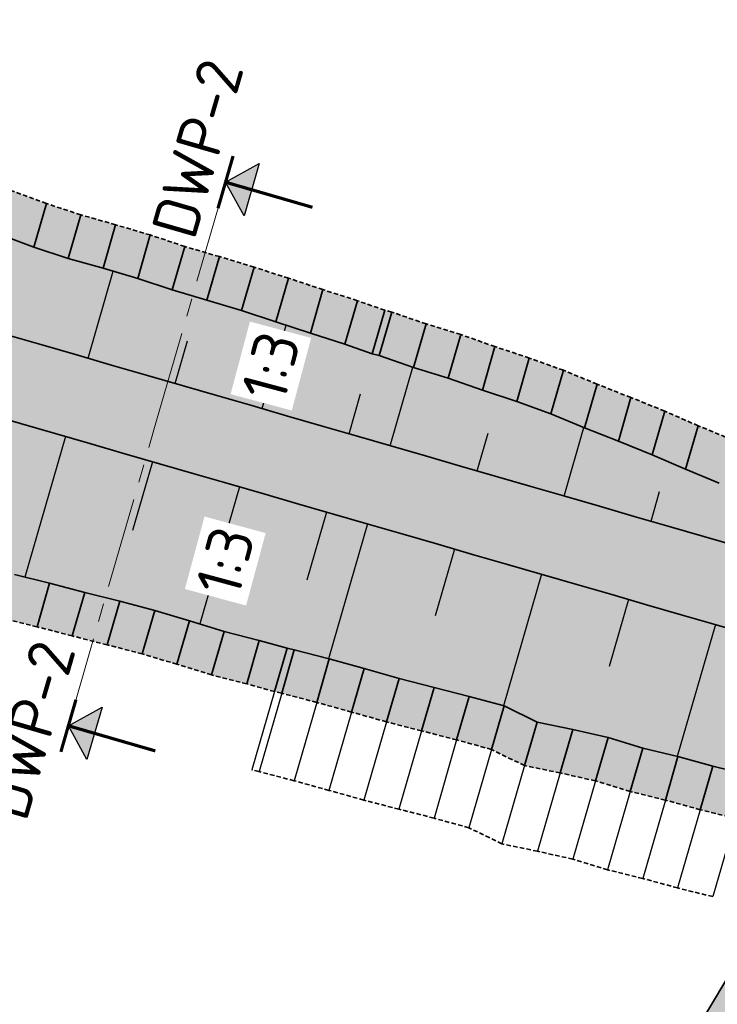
# Model space of a CAD drawing. Header units: metres. Extents: x 202053 to 211294, y 396303 to 397866.
# Tile 20 of 256: x 202466 to 202505, y 397204 to 397258. Entities that reach past the tile are written whole.
import ezdxf
from ezdxf.enums import TextEntityAlignment as Align

# ---------------------------------------------------------------- set-up
doc = ezdxf.new("R2010")
doc.units = ezdxf.units.M
doc.linetypes.add('DASHED2', pattern=[0.375, 0.25, -0.125])
doc.linetypes.add('XX-CENTER', pattern=[8, 5, -1, 1, -1])
doc.layers.get('0').update_dxf_attribs({"lineweight": 25})
doc.layers.add('C3D-CORRIDOR', color=7, linetype='Continuous')
for name, color, linetype, lineweight in [('N-WA-GR-BOS-V', 45, 'Continuous', 18), ('N-WA-GR-GRAS-V', 61, 'Continuous', 18), ('N-WA-GW-DIJK_KRUIN_BINNEN-G', 90, 'Continuous', 35), ('N-WA-GW-DIJK_KRUIN_BUITEN-G', 90, 'Continuous', 35), ('N-WA-GW-DIJK_TEEN_BINNEN-G', 90, 'Continuous', 35), ('N-WA-GW-DIJK_TEEN_BUITEN-G', 90, 'Continuous', 35), ('N-WA-KG-ONDERHOUDGRENS_WATERSCHAP-G', 170, 'DASHED2', 35), ('N-WA-VH-VERHARDING_GRASBETONSTEEN-G', 102, 'Continuous', 35), ('N-WA-VH-VERHARDING_GRASBETONSTEEN-V', 75, 'Continuous', 18), ('N-WE-AM-KILOMETRERING-T25', 7, 'Continuous', 25), ('T-WA-OG-KADASTRAAL_TIJDELIJKE_INGEBRUIKNAME-G', 7, 'Continuous', 25), ('X-XX-AL-T25', 7, 'Continuous', 25), ('X-XX-AL-VERWIJZING_DOORSNEDE-G', 7, 'XX-CENTER', 18)]:
    doc.layers.add(name, color=color, linetype=linetype, lineweight=lineweight)
doc.styles.add('NLCS-ISO', font='NLCS-ISO.ttf')
doc.styles.get("Standard").update_dxf_attribs({"font": 'NLCS-ISO.ttf'})

# ---------------------------------------------------------------- blocks, each defined once
blk = doc.blocks.new('pijldrsn')
at = {"linetype": 'Continuous'}
blk.add_hatch(color=256, dxfattribs=at).paths.add_polyline_path([(-3, -3), (0, 0), (3, -3)])
for p, q in [((-3, -3), (0, 0)), ((0, 0), (3, -3)), ((0, 0), (0, -3)), ((0, 0), (0, 0)), ((0, 0), (0, 0)), ((0, 0), (0, 0)), ((3, -3), (-3, -3))]:
    blk.add_line(p, q, dxfattribs=at)
at = {"linetype": 'Continuous', "const_width": 0.35}
for points in [[(-3, 0), (3, 0)], [(0, 0), (0, -10)]]:
    blk.add_lwpolyline(points, dxfattribs=at)
at = {"flags": 11}
for tag, p in [('TEXTAT', (0, -65)), ('TEXTHG', (0.02, -71.78))]:
    blk.add_attdef(tag, text='', height=5, dxfattribs=at).set_placement(p, align=Align.TOP_CENTER)

msp = doc.modelspace()

# ---------------------------------------------------------------- hatches: boundary and pattern name
at = {"layer": 'N-WA-GR-BOS-V'}
msp.add_hatch(color=256, dxfattribs=at).paths.add_polyline_path([(202426.5636, 396791.1606), (202387.209, 396812.618), (202361.743, 396826.503), (202335.445, 396841.022), (202328.787, 396844.994), (202323.839, 396848.149), (202322.233, 396849.32), (202320.558, 396852.135), (202319.342, 396855.177), (202319.342, 396859.771), (202320.487, 396864.292), (202324.143, 396871.159), (202348.177, 396913.937), (202361.423, 396939.02), (202367.208, 396949.496), (202374.71, 396963.72), (202377.449, 396968.913), (202377.449, 396971.87), (202375.7106, 396975.665), (202375.202, 396984.833), (202386.299, 397002.316), (202399.056, 397024.309), (202403.8, 397033.088), (202419.793, 397059.386), (202427.993, 397073.31), (202436.096, 397087.216), (202449.644, 397110.815), (202463.888, 397134.201), (202479.939, 397162.29), (202494.507, 397187.76), (202505.258, 397205.715), (202511.535, 397216.08), (202514.407, 397220.711), (202535.122, 397212.948), (202534.333, 397210.023), (202532.914, 397206.967), (202531.701, 397204.357), (202530.098, 397201.708), (202522.831, 397189.181), (202517.054, 397178.867), (202512.669, 397171.332), (202503.409, 397154.729), (202495.699, 397140.906), (202491.197, 397132.834), (202462.896, 397080.124), (202459.562, 397073.87), (202455.736, 397066.058), (202451.538, 397057.935), (202436.229, 397030.563), (202421.396, 397003.2), (202411.839, 396986.258), (202406.875, 396977.423), (202395.622, 396959.022), (202373.853, 396922.244), (202356.851, 396891.565), (202344.106, 396870.197), (202342.477, 396867.191), (202340.959, 396864.391), (202339.937, 396861.098), (202340.294, 396858.978), (202341.698, 396857.027), (202344.035, 396854.959), (202346.248, 396853.508), (202349.339, 396851.67), (202367.984, 396841.186), (202433.9168, 396804.647)])
at = {"layer": 'N-WA-GR-GRAS-V'}
for points in [[(202484.1744, 397235.444), (202482.6434, 397235.8868), (202480.7222, 397236.4425), (202478.8009, 397236.9982), (202476.8797, 397237.5539), (202474.9584, 397238.1096), (202473.0372, 397238.6653), (202471.1159, 397239.221), (202469.1947, 397239.7767), (202467.2734, 397240.3324), (202465.3522, 397240.8881), (202463.431, 397241.4438), (202461.5097, 397241.9996), (202459.5885, 397242.5553), (202457.6672, 397243.111), (202455.85, 397243.6559), (202454.1993, 397244.3094), (202452.6216, 397245.1236), (202451.1326, 397246.0905), (202449.747, 397247.2006), (202448.4785, 397248.4427), (202447.3396, 397249.8048), (202446.3417, 397251.2732), (202445.4946, 397252.8334), (202444.8066, 397254.4701), (202444.2846, 397256.1671), (202443.9338, 397257.9075), (202443.7576, 397259.6741), (202443.7577, 397261.4495), (202443.9341, 397263.2161), (202444.2852, 397264.9565), (202444.8074, 397266.6534), (202445.4994, 397268.5076), (202446.1993, 397270.3811), (202446.8993, 397272.2546), (202447.5993, 397274.1281), (202448.2993, 397276.0016), (202448.9993, 397277.8751), (202449.6992, 397279.7486), (202450.3992, 397281.6221), (202451.0992, 397283.4956), (202451.7992, 397285.3692), (202452.4992, 397287.2427), (202453.1991, 397289.1162), (202453.8991, 397290.9897), (202454.5991, 397292.8632), (202455.2991, 397294.7367), (202456.0006, 397296.7583), (202456.5485, 397298.8779), (202456.9158, 397301.0362), (202457.0998, 397303.2178), (202457.0992, 397305.4071), (202456.9139, 397307.5885), (202456.5454, 397309.7466), (202455.9962, 397311.8659), (202455.2702, 397313.9313), (202454.3727, 397315.9282), (202453.31, 397317.8423), (202452.0897, 397319.6599), (202450.7204, 397321.3682), (202449.212, 397322.9549), (202447.5751, 397324.4088), (202445.8215, 397325.7195), (202443.9636, 397326.8776), (202442.0147, 397327.875), (202439.9886, 397328.7044), (202437.8998, 397329.3601), (202435.7631, 397329.8373), (202434.9881, 397329.9643), (202435.7503, 397335.0498), (202436.6744, 397334.917), (202439.2352, 397334.3413), (202441.7106, 397333.4758), (202444.0735, 397332.3549), (202446.3291, 397331.0554), (202448.4905, 397329.6238), (202450.5379, 397328.0424), (202452.424, 397326.2775), (202454.1169, 397324.3345), (202455.6438, 397322.2702), (202457.5903, 397320.4609), (202459.4015, 397318.4487), (202461.1529, 397316.2823), (202462.1766, 397313.7491), (202462.757, 397311.0793), (202463.0789, 397308.3753), (202463.1334, 397305.6637), (202462.9507, 397302.9723), (202462.5881, 397300.3157), (202461.9792, 397297.7161), (202461.2674, 397295.1568), (202460.682, 397292.7255), (202459.9784, 397290.8534), (202459.3944, 397288.9365), (202458.5445, 397287.119), (202458.0187, 397285.1805), (202457.345, 397283.2971), (202456.3908, 397281.5186), (202455.6982, 397279.6423), (202455.0337, 397277.7556), (202454.3261, 397275.8849), (202453.8092, 397273.943), (202453.0854, 397272.0784), (202452.3099, 397270.2331), (202451.5085, 397268.3975), (202450.7484, 397266.5464), (202450.1111, 397264.7276), (202449.7416, 397263.5702), (202449.2744, 397262.4128), (202448.8788, 397261.1942), (202448.7754, 397259.9236), (202448.8398, 397258.6448), (202449.0749, 397257.3835), (202449.3408, 397256.1158), (202449.8366, 397254.9184), (202450.572, 397253.8502), (202451.4222, 397252.8868), (202452.2491, 397251.9283), (202453.1891, 397251.0845), (202454.1789, 397250.3068), (202455.2516, 397249.6519), (202456.4082, 397249.1683), (202457.5796, 397248.7521), (202459.1538, 397248.2506), (202461.0549, 397247.6252), (202462.9465, 397246.967), (202464.8797, 397246.4525), (202466.7599, 397245.755), (202468.6609, 397245.1291), (202470.5851, 397244.5836), (202472.5037, 397244.0189), (202474.402, 397243.3838), (202476.3213, 397242.8213), (202478.2352, 397242.2405), (202480.1407, 397241.6302), (202482.0403, 397240.9998), (202483.9459, 397240.3897), (202485.4526, 397239.8631), (202484.1744, 397235.444)], [(202483.5492, 397233.2826), (202482.0183, 397233.7254), (202480.097, 397234.2811), (202478.1758, 397234.8368), (202476.2545, 397235.3925), (202474.3333, 397235.9482), (202472.412, 397236.5039), (202470.4908, 397237.0596), (202468.5695, 397237.6153), (202466.6483, 397238.171), (202464.727, 397238.7267), (202462.8058, 397239.2824), (202460.8845, 397239.8381), (202458.9633, 397240.3939), (202457.042, 397240.9496), (202455.1269, 397241.5253), (202453.2681, 397242.2611), (202451.4916, 397243.178), (202449.8149, 397244.2667), (202448.2546, 397245.5167), (202446.8262, 397246.9154), (202445.5439, 397248.4491), (202444.4202, 397250.1026), (202443.4663, 397251.8595), (202442.6916, 397253.7025), (202442.1038, 397255.6133), (202441.7088, 397257.5731), (202441.5103, 397259.5624), (202441.5105, 397261.5615), (202441.7092, 397263.5508), (202442.1045, 397265.5105), (202442.6925, 397267.4213), (202443.3917, 397269.2951), (202444.0916, 397271.1686), (202444.7916, 397273.0421), (202445.4916, 397274.9156), (202446.1916, 397276.7891), (202446.8916, 397278.6626), (202447.5915, 397280.5361), (202448.2915, 397282.4096), (202448.9915, 397284.2831), (202449.6915, 397286.1566), (202450.3915, 397288.0301), (202451.0915, 397289.9036), (202451.7914, 397291.7771), (202452.4914, 397293.6507), (202453.1914, 397295.5242), (202453.8479, 397297.4129), (202454.3483, 397299.3487), (202454.6837, 397301.3197), (202454.8518, 397303.3121), (202454.8512, 397305.3115), (202454.682, 397307.3037), (202454.3454, 397309.2746), (202453.8439, 397311.2101), (202453.1809, 397313.0963), (202452.3612, 397314.92), (202451.3907, 397316.6681), (202450.2762, 397318.328), (202449.0257, 397319.8881), (202447.6481, 397321.3372), (202446.1533, 397322.665), (202444.5518, 397323.862), (202442.855, 397324.9197), (202441.0751, 397325.8305), (202439.2248, 397326.588), (202437.3171, 397327.1868), (202435.3658, 397327.6226), (202434.6546, 397327.7391), (202434.9881, 397329.9643), (202435.7631, 397329.8373), (202437.8998, 397329.3601), (202439.9886, 397328.7044), (202442.0147, 397327.875), (202443.9636, 397326.8776), (202445.8215, 397325.7195), (202447.5751, 397324.4088), (202449.212, 397322.9549), (202450.7204, 397321.3682), (202452.0897, 397319.6599), (202453.31, 397317.8423), (202454.3727, 397315.9282), (202455.2702, 397313.9313), (202455.9962, 397311.8659), (202456.5454, 397309.7466), (202456.9139, 397307.5885), (202457.0992, 397305.4071), (202457.0998, 397303.2178), (202456.9158, 397301.0362), (202456.5485, 397298.8779), (202456.0006, 397296.7583), (202455.2991, 397294.7367), (202454.5991, 397292.8632), (202453.8991, 397290.9897), (202453.1991, 397289.1162), (202452.4992, 397287.2427), (202451.7992, 397285.3692), (202451.0992, 397283.4956), (202450.3992, 397281.6221), (202449.6992, 397279.7486), (202448.9993, 397277.8751), (202448.2993, 397276.0016), (202447.5993, 397274.1281), (202446.8993, 397272.2546), (202446.1993, 397270.3811), (202445.4994, 397268.5076), (202444.8074, 397266.6534), (202444.2852, 397264.9565), (202443.9341, 397263.2161), (202443.7577, 397261.4495), (202443.7576, 397259.6741), (202443.9338, 397257.9075), (202444.2846, 397256.1671), (202444.8066, 397254.4701), (202445.4946, 397252.8334), (202446.3417, 397251.2732), (202447.3396, 397249.8048), (202448.4785, 397248.4427), (202449.747, 397247.2006), (202451.1326, 397246.0905), (202452.6216, 397245.1236), (202454.1993, 397244.3094), (202455.85, 397243.6559), (202457.6672, 397243.111), (202459.5885, 397242.5553), (202461.5097, 397241.9996), (202463.431, 397241.4438), (202465.3522, 397240.8881), (202467.2734, 397240.3324), (202469.1947, 397239.7767), (202471.1159, 397239.221), (202473.0372, 397238.6653), (202474.9584, 397238.1096), (202476.8797, 397237.5539), (202478.8009, 397236.9982), (202480.7222, 397236.4425), (202482.6434, 397235.8868), (202484.1744, 397235.444), (202483.5492, 397233.2826)], [(202482.9241, 397231.1212), (202481.3931, 397231.564), (202479.4718, 397232.1197), (202477.5506, 397232.6754), (202475.6293, 397233.2311), (202473.7081, 397233.7868), (202471.7869, 397234.3425), (202469.8656, 397234.8982), (202467.9444, 397235.4539), (202466.0231, 397236.0096), (202464.1019, 397236.5653), (202462.1806, 397237.121), (202460.2594, 397237.6767), (202458.3381, 397238.2324), (202456.4169, 397238.7882), (202454.4038, 397239.3946), (202452.3369, 397240.2129), (202450.3615, 397241.2323), (202448.4972, 397242.443), (202446.7623, 397243.8328), (202445.174, 397245.3881), (202443.7481, 397247.0935), (202442.4987, 397248.932), (202441.438, 397250.8856), (202440.5766, 397252.9349), (202439.9231, 397255.0596), (202439.4838, 397257.2387), (202439.2631, 397259.4506), (202439.2632, 397261.6736), (202439.4842, 397263.8855), (202439.9238, 397266.0646), (202440.5776, 397268.1892), (202441.284, 397270.0825), (202441.9839, 397271.9561), (202442.6839, 397273.8296), (202443.3839, 397275.7031), (202444.0839, 397277.5766), (202444.7839, 397279.4501), (202445.4839, 397281.3236), (202446.1838, 397283.1971), (202446.8838, 397285.0706), (202447.5838, 397286.9441), (202448.2838, 397288.8176), (202448.9838, 397290.6911), (202449.6837, 397292.5646), (202450.3837, 397294.4381), (202451.0837, 397296.3116), (202451.6952, 397298.0675), (202452.1481, 397299.8194), (202452.4517, 397301.6032), (202452.6037, 397303.4064), (202452.6032, 397305.2159), (202452.4501, 397307.0189), (202452.1455, 397308.8026), (202451.6916, 397310.5542), (202451.0916, 397312.2614), (202450.3497, 397313.9118), (202449.4714, 397315.4938), (202448.4628, 397316.9962), (202447.331, 397318.4081), (202446.0843, 397319.7196), (202444.7314, 397320.9212), (202443.282, 397322.0045), (202441.7464, 397322.9618), (202440.1356, 397323.7861), (202438.461, 397324.4717), (202436.7345, 397325.0136), (202434.9685, 397325.408), (202434.3211, 397325.514), (202434.6546, 397327.7391), (202435.3658, 397327.6226), (202437.3171, 397327.1868), (202439.2248, 397326.588), (202441.0751, 397325.8305), (202442.855, 397324.9197), (202444.5518, 397323.862), (202446.1533, 397322.665), (202447.6481, 397321.3372), (202449.0257, 397319.8881), (202450.2762, 397318.328), (202451.3907, 397316.6681), (202452.3612, 397314.92), (202453.1809, 397313.0963), (202453.8439, 397311.2101), (202454.3454, 397309.2746), (202454.682, 397307.3037), (202454.8512, 397305.3115), (202454.8518, 397303.3121), (202454.6837, 397301.3197), (202454.3483, 397299.3487), (202453.8479, 397297.4129), (202453.1914, 397295.5242), (202452.4914, 397293.6507), (202451.7914, 397291.7771), (202451.0915, 397289.9036), (202450.3915, 397288.0301), (202449.6915, 397286.1566), (202448.9915, 397284.2831), (202448.2915, 397282.4096), (202447.5915, 397280.5361), (202446.8916, 397278.6626), (202446.1916, 397276.7891), (202445.4916, 397274.9156), (202444.7916, 397273.0421), (202444.0916, 397271.1686), (202443.3917, 397269.2951), (202442.6925, 397267.4213), (202442.1045, 397265.5105), (202441.7092, 397263.5508), (202441.5105, 397261.5615), (202441.5103, 397259.5624), (202441.7088, 397257.5731), (202442.1038, 397255.6133), (202442.6916, 397253.7025), (202443.4663, 397251.8595), (202444.4202, 397250.1026), (202445.5439, 397248.4491), (202446.8262, 397246.9154), (202448.2546, 397245.5167), (202449.8149, 397244.2667), (202451.4916, 397243.178), (202453.2681, 397242.2611), (202455.1269, 397241.5253), (202457.042, 397240.9496), (202458.9633, 397240.3939), (202460.8845, 397239.8381), (202462.8058, 397239.2824), (202464.727, 397238.7267), (202466.6483, 397238.171), (202468.5695, 397237.6153), (202470.4908, 397237.0596), (202472.412, 397236.5039), (202474.3333, 397235.9482), (202476.2545, 397235.3925), (202478.1758, 397234.8368), (202480.097, 397234.2811), (202482.0183, 397233.7254), (202483.5492, 397233.2826), (202482.9241, 397231.1212)], [(202480.751, 397223.6081), (202479.2167, 397224.0395), (202477.2758, 397224.5273), (202475.365, 397225.119), (202473.4492, 397225.6935), (202471.5121, 397226.1944), (202469.5726, 397226.6873), (202467.6359, 397227.1893), (202465.693, 397227.6702), (202463.779, 397228.2512), (202461.8387, 397228.7407), (202459.8891, 397229.1987), (202457.9748, 397229.7783), (202456.0328, 397230.2621), (202454.1103, 397230.8136), (202451.7059, 397231.4455), (202448.8416, 397232.5244), (202446.0952, 397233.8867), (202443.495, 397235.5196), (202441.0442, 397237.3808), (202438.8046, 397239.5001), (202436.8388, 397241.8775), (202435.0839, 397244.415), (202433.5622, 397247.1039), (202432.2735, 397249.9213), (202431.2745, 397252.8635), (202430.399, 397255.8733), (202429.9913, 397258.9896), (202429.8007, 397262.1453), (202429.909, 397265.3258), (202430.4184, 397268.4795), (202431.4138, 397271.5165), (202432.124, 397273.5049), (202432.7225, 397275.4163), (202433.3577, 397277.314), (202434.053, 397279.1893), (202434.7769, 397281.0539), (202435.5229, 397282.9102), (202436.2246, 397284.783), (202436.9793, 397286.6361), (202437.7196, 397288.4945), (202438.3323, 397290.4006), (202439.0425, 397292.2704), (202439.6939, 397294.162), (202440.3292, 397296.0597), (202441.1558, 397297.8859), (202441.8458, 397299.7631), (202442.2663, 397300.9346), (202442.5639, 397301.8699), (202442.7963, 397302.8297), (202442.9449, 397303.8115), (202442.9183, 397304.804), (202442.8199, 397305.79), (202442.6459, 397306.7644), (202442.4295, 397307.732), (202442.0963, 397308.6665), (202441.7026, 397309.5777), (202441.1899, 397310.4273), (202440.6945, 397311.2908), (202440.0782, 397312.0738), (202439.4679, 397312.8755), (202438.7143, 397313.5419), (202437.9119, 397314.1489), (202437.0784, 397314.7175), (202436.2005, 397315.2237), (202435.2514, 397315.5786), (202434.2988, 397315.9283), (202433.3008, 397316.112), (202432.9178, 397316.1502), (202434.3211, 397325.514), (202434.9685, 397325.408), (202436.7345, 397325.0136), (202438.461, 397324.4717), (202440.1356, 397323.7861), (202441.7464, 397322.9618), (202443.282, 397322.0045), (202444.7314, 397320.9212), (202446.0843, 397319.7196), (202447.331, 397318.4081), (202448.4628, 397316.9962), (202449.4714, 397315.4938), (202450.3497, 397313.9118), (202451.0916, 397312.2614), (202451.6916, 397310.5542), (202452.1455, 397308.8026), (202452.4501, 397307.0189), (202452.6032, 397305.2159), (202452.6037, 397303.4064), (202452.4517, 397301.6032), (202452.1481, 397299.8194), (202451.6952, 397298.0675), (202451.0837, 397296.3116), (202450.3837, 397294.4381), (202449.6837, 397292.5646), (202448.9838, 397290.6911), (202448.2838, 397288.8176), (202447.5838, 397286.9441), (202446.8838, 397285.0706), (202446.1838, 397283.1971), (202445.4839, 397281.3236), (202444.7839, 397279.4501), (202444.0839, 397277.5766), (202443.3839, 397275.7031), (202442.6839, 397273.8296), (202441.9839, 397271.9561), (202441.284, 397270.0825), (202440.5776, 397268.1892), (202439.9238, 397266.0646), (202439.4842, 397263.8855), (202439.2632, 397261.6736), (202439.2631, 397259.4506), (202439.4838, 397257.2387), (202439.9231, 397255.0596), (202440.5766, 397252.9349), (202441.438, 397250.8856), (202442.4987, 397248.932), (202443.7481, 397247.0935), (202445.174, 397245.3881), (202446.7623, 397243.8328), (202448.4972, 397242.443), (202450.3615, 397241.2323), (202452.3369, 397240.2129), (202454.4038, 397239.3946), (202456.4169, 397238.7882), (202458.3381, 397238.2324), (202460.2594, 397237.6767), (202462.1806, 397237.121), (202464.1019, 397236.5653), (202466.0231, 397236.0096), (202467.9444, 397235.4539), (202469.8656, 397234.8982), (202471.7869, 397234.3425), (202473.7081, 397233.7868), (202475.6293, 397233.2311), (202477.5506, 397232.6754), (202479.4718, 397232.1197), (202481.3931, 397231.564), (202482.9241, 397231.1212), (202480.751, 397223.6081)], [(202510.4638, 397227.84), (202509.5409, 397228.1069), (202507.6196, 397228.6626), (202505.6984, 397229.2183), (202503.7772, 397229.774), (202501.8559, 397230.3297), (202499.9347, 397230.8855), (202498.0134, 397231.4412), (202496.0922, 397231.9969), (202494.1709, 397232.5526), (202492.2497, 397233.1083), (202490.3284, 397233.664), (202488.4072, 397234.2197), (202486.4859, 397234.7754), (202484.5647, 397235.3311), (202484.1744, 397235.444), (202485.4526, 397239.8631), (202485.8457, 397239.7598), (202487.7381, 397239.1045), (202489.6514, 397238.5213), (202491.5405, 397237.8546), (202493.4399, 397237.2232), (202495.3259, 397236.5457), (202497.1853, 397235.7763), (202499.0552, 397235.0429), (202500.9194, 397234.2901), (202502.7681, 397233.4836), (202504.6291, 397232.7195), (202506.5412, 397232.1322), (202508.5591, 397231.9106), (202510.577, 397231.6891), (202511.5464, 397231.5827), (202510.4638, 397227.84)], [(202509.8386, 397225.6786), (202508.9157, 397225.9455), (202506.9945, 397226.5012), (202505.0732, 397227.0569), (202503.152, 397227.6126), (202501.2307, 397228.1683), (202499.3095, 397228.724), (202497.3882, 397229.2798), (202495.467, 397229.8355), (202493.5457, 397230.3912), (202491.6245, 397230.9469), (202489.7033, 397231.5026), (202487.782, 397232.0583), (202485.8608, 397232.614), (202483.9395, 397233.1697), (202483.5492, 397233.2826), (202484.1744, 397235.444), (202484.5647, 397235.3311), (202486.4859, 397234.7754), (202488.4072, 397234.2197), (202490.3284, 397233.664), (202492.2497, 397233.1083), (202494.1709, 397232.5526), (202496.0922, 397231.9969), (202498.0134, 397231.4412), (202499.9347, 397230.8855), (202501.8559, 397230.3297), (202503.7772, 397229.774), (202505.6984, 397229.2183), (202507.6196, 397228.6626), (202509.5409, 397228.1069), (202510.4638, 397227.84), (202509.8386, 397225.6786)], [(202509.2135, 397223.5172), (202508.2906, 397223.7841), (202506.3693, 397224.3398), (202504.4481, 397224.8955), (202502.5268, 397225.4512), (202500.6056, 397226.0069), (202498.6843, 397226.5626), (202496.7631, 397227.1183), (202494.8418, 397227.6741), (202492.9206, 397228.2298), (202490.9993, 397228.7855), (202489.0781, 397229.3412), (202487.1568, 397229.8969), (202485.2356, 397230.4526), (202483.3143, 397231.0083), (202482.9241, 397231.1212), (202483.5492, 397233.2826), (202483.9395, 397233.1697), (202485.8608, 397232.614), (202487.782, 397232.0583), (202489.7033, 397231.5026), (202491.6245, 397230.9469), (202493.5457, 397230.3912), (202495.467, 397229.8355), (202497.3882, 397229.2798), (202499.3095, 397228.724), (202501.2307, 397228.1683), (202503.152, 397227.6126), (202505.0732, 397227.0569), (202506.9945, 397226.5012), (202508.9157, 397225.9455), (202509.8386, 397225.6786), (202509.2135, 397223.5172)], [(202507.1402, 397216.3491), (202506.2164, 397216.613), (202504.273, 397217.0921), (202502.3436, 397217.6198), (202500.399, 397218.0948), (202498.4875, 397218.6841), (202496.5311, 397219.1182), (202494.5661, 397219.5226), (202492.7423, 397220.4154), (202490.8141, 397220.9472), (202488.8759, 397221.4441), (202486.9372, 397221.9395), (202485.0119, 397222.4811), (202483.0838, 397223.013), (202481.1484, 397223.5201), (202480.751, 397223.6081), (202482.9241, 397231.1212), (202483.3143, 397231.0083), (202485.2356, 397230.4526), (202487.1568, 397229.8969), (202489.0781, 397229.3412), (202490.9993, 397228.7855), (202492.9206, 397228.2298), (202494.8418, 397227.6741), (202496.7631, 397227.1183), (202498.6843, 397226.5626), (202500.6056, 397226.0069), (202502.5268, 397225.4512), (202504.4481, 397224.8955), (202506.3693, 397224.3398), (202508.2906, 397223.7841), (202509.2135, 397223.5172), (202507.1402, 397216.3491)]]:
    msp.add_hatch(color=256, dxfattribs=at).paths.add_polyline_path(points, flags=0)
at = {"layer": 'N-WA-VH-VERHARDING_GRASBETONSTEEN-V'}
for points in [[(202485.4526, 397239.8631), (202483.9459, 397240.3897), (202482.0403, 397240.9998), (202480.1407, 397241.6302), (202478.2352, 397242.2405), (202476.3213, 397242.8213), (202474.402, 397243.3838), (202472.5037, 397244.0189), (202470.5851, 397244.5836), (202468.6609, 397245.1291), (202466.7599, 397245.755), (202464.8797, 397246.4525), (202462.9465, 397246.967), (202461.0549, 397247.6252), (202459.1538, 397248.2506), (202457.5796, 397248.7521), (202456.4082, 397249.1683), (202455.2516, 397249.6519), (202454.1789, 397250.3068), (202453.1891, 397251.0845), (202452.2491, 397251.9283), (202451.4222, 397252.8868), (202450.572, 397253.8502), (202449.8366, 397254.9184), (202449.3408, 397256.1158), (202449.0749, 397257.3835), (202448.8398, 397258.6448), (202448.7754, 397259.9236), (202448.8788, 397261.1942), (202449.2744, 397262.4128), (202449.7416, 397263.5702), (202450.1111, 397264.7276), (202450.7484, 397266.5464), (202451.5085, 397268.3975), (202452.3099, 397270.2331), (202453.0854, 397272.0784), (202453.8092, 397273.943), (202454.3261, 397275.8849), (202455.0337, 397277.7556), (202455.6982, 397279.6423), (202456.3908, 397281.5186), (202457.345, 397283.2971), (202458.0187, 397285.1805), (202458.5445, 397287.119), (202459.3944, 397288.9365), (202459.9784, 397290.8534), (202460.682, 397292.7255), (202461.2674, 397295.1568), (202461.9792, 397297.7161), (202462.5881, 397300.3157), (202462.9507, 397302.9723), (202463.1334, 397305.6637), (202463.0789, 397308.3753), (202462.757, 397311.0793), (202462.1766, 397313.7491), (202461.1529, 397316.2823), (202459.4015, 397318.4487), (202457.5903, 397320.4609), (202455.6438, 397322.2702), (202454.1169, 397324.3345), (202452.424, 397326.2775), (202450.5379, 397328.0424), (202448.4905, 397329.6238), (202446.3291, 397331.0554), (202444.0735, 397332.3549), (202441.7106, 397333.4758), (202439.2352, 397334.3413), (202436.6744, 397334.917), (202435.7503, 397335.0498), (202436.1208, 397337.5222), (202437.1159, 397337.3777), (202439.8826, 397336.756), (202442.5593, 397335.8273), (202445.1175, 397334.6265), (202447.5609, 397333.2309), (202449.9013, 397331.6876), (202452.1178, 397329.9799), (202454.1616, 397328.075), (202455.9998, 397325.979), (202457.6587, 397323.7501), (202459.7229, 397321.7656), (202461.6365, 397319.5689), (202463.4744, 397317.21), (202464.568, 397314.4778), (202465.2014, 397311.6038), (202465.5588, 397308.6917), (202465.6311, 397305.7699), (202465.4485, 397302.8676), (202465.0681, 397300.0007), (202464.4239, 397297.193), (202463.6593, 397294.4295), (202463.0239, 397291.8505), (202462.3202, 397289.9784), (202461.7363, 397288.0616), (202460.8864, 397286.244), (202460.3606, 397284.3055), (202459.6869, 397282.4221), (202458.7327, 397280.6436), (202458.0401, 397278.7673), (202457.3756, 397276.8806), (202456.668, 397275.0099), (202456.1511, 397273.068), (202455.4273, 397271.2034), (202454.6518, 397269.3581), (202453.8504, 397267.5225), (202453.0903, 397265.6715), (202452.461, 397263.8744), (202452.1646, 397262.9546), (202451.7466, 397262.041), (202451.3757, 397261.0697), (202451.2723, 397260.0478), (202451.312, 397259.0164), (202451.498, 397257.9987), (202451.6908, 397256.9687), (202452.0903, 397256.0005), (202452.707, 397255.1509), (202453.4175, 397254.3931), (202454.0849, 397253.6253), (202454.8473, 397252.9555), (202455.643, 397252.3332), (202456.5071, 397251.8137), (202457.4429, 397251.4442), (202458.3831, 397251.1194), (202459.8484, 397250.6521), (202461.7495, 397250.0268), (202463.6411, 397249.3685), (202465.5743, 397248.8541), (202467.4545, 397248.1566), (202469.3555, 397247.5307), (202471.2797, 397246.9852), (202473.1983, 397246.4205), (202475.0966, 397245.7853), (202477.0159, 397245.2229), (202478.9299, 397244.642), (202480.8353, 397244.0317), (202482.735, 397243.4014), (202484.6405, 397242.7912), (202486.1472, 397242.2647), (202485.4526, 397239.8631)], [(202480.0563, 397221.2065), (202478.5221, 397221.638), (202476.5812, 397222.1257), (202474.6703, 397222.7174), (202472.7545, 397223.2919), (202470.8174, 397223.7929), (202468.878, 397224.2857), (202466.9412, 397224.7877), (202464.9983, 397225.2686), (202463.0844, 397225.8496), (202461.144, 397226.3391), (202459.1945, 397226.7971), (202457.2802, 397227.3767), (202455.3381, 397227.8605), (202453.4157, 397228.4121), (202450.9025, 397229.0782), (202447.807, 397230.2485), (202444.8396, 397231.7248), (202442.0309, 397233.4932), (202439.3861, 397235.5099), (202436.9688, 397237.8031), (202434.8436, 397240.3712), (202432.9489, 397243.1144), (202431.3086, 397246.0218), (202429.9235, 397249.0684), (202428.8514, 397252.2482), (202427.9268, 397255.5017), (202427.4944, 397258.8654), (202427.3038, 397262.2698), (202427.4368, 397265.6977), (202427.9953, 397269.0951), (202429.0639, 397272.3697), (202429.7822, 397274.3799), (202430.3807, 397276.2913), (202431.0158, 397278.189), (202431.7111, 397280.0643), (202432.435, 397281.9288), (202433.181, 397283.7851), (202433.8827, 397285.658), (202434.6374, 397287.5111), (202435.3777, 397289.3695), (202435.9905, 397291.2756), (202436.7006, 397293.1453), (202437.352, 397295.037), (202437.9874, 397296.9346), (202438.8139, 397298.7609), (202439.5039, 397300.6381), (202439.8744, 397301.6619), (202440.1192, 397302.3929), (202440.3163, 397303.1447), (202440.4471, 397303.9163), (202440.4206, 397304.6978), (202440.34, 397305.4735), (202440.2015, 397306.2399), (202440.0381, 397307.0033), (202439.7749, 397307.7387), (202439.4676, 397308.4575), (202439.0574, 397309.1226), (202438.6795, 397309.8109), (202438.1952, 397310.4293), (202437.7303, 397311.078), (202437.1345, 397311.6043), (202436.5011, 397312.085), (202435.8466, 397312.542), (202435.1566, 397312.9521), (202434.4027, 397313.2271), (202433.6514, 397313.5136), (202432.8593, 397313.6513), (202432.5472, 397313.6778), (202432.9178, 397316.1502), (202433.3008, 397316.112), (202434.2988, 397315.9283), (202435.2514, 397315.5786), (202436.2005, 397315.2237), (202437.0784, 397314.7175), (202437.9119, 397314.1489), (202438.7143, 397313.5419), (202439.4679, 397312.8755), (202440.0782, 397312.0738), (202440.6945, 397311.2908), (202441.1899, 397310.4273), (202441.7026, 397309.5777), (202442.0963, 397308.6665), (202442.4295, 397307.732), (202442.6459, 397306.7644), (202442.8199, 397305.79), (202442.9183, 397304.804), (202442.9449, 397303.8115), (202442.7963, 397302.8297), (202442.5639, 397301.8699), (202442.2663, 397300.9346), (202441.8458, 397299.7631), (202441.1558, 397297.8859), (202440.3292, 397296.0597), (202439.6939, 397294.162), (202439.0425, 397292.2704), (202438.3323, 397290.4006), (202437.7196, 397288.4945), (202436.9793, 397286.6361), (202436.2246, 397284.783), (202435.5229, 397282.9102), (202434.7769, 397281.0539), (202434.053, 397279.1893), (202433.3577, 397277.314), (202432.7225, 397275.4163), (202432.124, 397273.5049), (202431.4138, 397271.5165), (202430.4184, 397268.4795), (202429.909, 397265.3258), (202429.8007, 397262.1453), (202429.9913, 397258.9896), (202430.399, 397255.8733), (202431.2745, 397252.8635), (202432.2735, 397249.9213), (202433.5622, 397247.1039), (202435.0839, 397244.415), (202436.8388, 397241.8775), (202438.8046, 397239.5001), (202441.0442, 397237.3808), (202443.495, 397235.5196), (202446.0952, 397233.8867), (202448.8416, 397232.5244), (202451.7059, 397231.4455), (202454.1103, 397230.8136), (202456.0328, 397230.2621), (202457.9748, 397229.7783), (202459.8891, 397229.1987), (202461.8387, 397228.7407), (202463.779, 397228.2512), (202465.693, 397227.6702), (202467.6359, 397227.1893), (202469.5726, 397226.6873), (202471.5121, 397226.1944), (202473.4492, 397225.6935), (202475.365, 397225.119), (202477.2758, 397224.5273), (202479.2167, 397224.0395), (202480.751, 397223.6081), (202480.0563, 397221.2065)], [(202511.5464, 397231.5827), (202510.577, 397231.6891), (202508.5591, 397231.9106), (202506.5412, 397232.1322), (202504.6291, 397232.7195), (202502.7681, 397233.4836), (202500.9194, 397234.2901), (202499.0552, 397235.0429), (202497.1853, 397235.7763), (202495.3259, 397236.5457), (202493.4399, 397237.2232), (202491.5405, 397237.8546), (202489.6514, 397238.5213), (202487.7381, 397239.1045), (202485.8457, 397239.7598), (202485.4526, 397239.8631), (202486.1472, 397242.2647), (202486.5403, 397242.1614), (202488.4327, 397241.5061), (202490.346, 397240.9228), (202492.2351, 397240.2561), (202494.1345, 397239.6247), (202496.0205, 397238.9473), (202497.88, 397238.1779), (202499.7498, 397237.4444), (202501.6141, 397236.6917), (202503.4628, 397235.8852), (202505.3237, 397235.1211), (202507.2358, 397234.5337), (202509.2537, 397234.3122), (202511.2716, 397234.0907), (202512.241, 397233.9843), (202511.5464, 397231.5827)], [(202506.4455, 397213.9475), (202505.5218, 397214.2115), (202503.5783, 397214.6905), (202501.649, 397215.2183), (202499.7044, 397215.6933), (202497.7929, 397216.2825), (202495.8364, 397216.7166), (202493.8714, 397217.121), (202492.0477, 397218.0139), (202490.1195, 397218.5456), (202488.1813, 397219.0426), (202486.2426, 397219.5379), (202484.3173, 397220.0796), (202482.3891, 397220.6115), (202480.4538, 397221.1185), (202480.0563, 397221.2065), (202480.751, 397223.6081), (202481.1484, 397223.5201), (202483.0838, 397223.013), (202485.0119, 397222.4811), (202486.9372, 397221.9395), (202488.8759, 397221.4441), (202490.8141, 397220.9472), (202492.7423, 397220.4154), (202494.5661, 397219.5226), (202496.5311, 397219.1182), (202498.4875, 397218.6841), (202500.399, 397218.0948), (202502.3436, 397217.6198), (202504.273, 397217.0921), (202506.2164, 397216.613), (202507.1402, 397216.3491), (202506.4455, 397213.9475)]]:
    msp.add_hatch(color=256, dxfattribs=at).paths.add_polyline_path(points, flags=0)

# ---------------------------------------------------------------- linework, layer by layer
at = {"layer": 'C3D-CORRIDOR'}
for p, q in [((202469.7651, 397239.6118, 16.25), (202471.1546, 397244.416, 14.583)), ((202479.3713, 397236.8332, 16.25), (202480.7046, 397241.443, 14.6504)), ((202474.5682, 397238.2225, 16.25), (202475.2498, 397240.579, 15.4323)), ((202486.4482, 397234.7863, 16.25), (202487.7009, 397239.1174, 14.7471)), ((202484.1744, 397235.444, 16.25), (202484.8135, 397237.6535, 15.4833)), ((202496.0545, 397232.0078, 16.25), (202497.1488, 397235.7914, 14.9371)), ((202468.5147, 397235.289, 16.25), (202466.2698, 397227.5274, 13.5568)), ((202491.2513, 397233.397, 16.25), (202491.8521, 397235.4741, 15.5292)), ((202473.3178, 397233.8997, 16.25), (202472.218, 397230.0971, 14.9305)), ((202478.121, 397232.5104, 16.25), (202475.9322, 397224.9433, 13.6242)), ((202500.8576, 397230.6185, 16.25), (202501.3325, 397232.2606, 15.6802)), ((202482.9241, 397231.1212, 16.25), (202481.8375, 397227.3646, 14.9465)), ((202485.1979, 397230.4635, 16.25), (202483.0458, 397223.023, 13.6682)), ((202490.001, 397229.0742, 16.25), (202488.9347, 397225.3879, 14.9708)), ((202494.8041, 397227.685, 16.25), (202492.7045, 397220.4259, 13.7311)), ((202499.6072, 397226.2957, 16.25), (202498.5391, 397222.6027, 14.9685)), ((202504.4104, 397224.9064, 16.25), (202502.3055, 397217.6291, 13.7248))]:
    msp.add_line(p, q, dxfattribs=at)
at = {"layer": 'N-WA-GW-DIJK_TEEN_BUITEN-G', "elevation": 13.345}
msp.add_lwpolyline([(202506.2164, 397216.613), (202504.273, 397217.0921), (202502.3436, 397217.6198), (202500.399, 397218.0948), (202498.4875, 397218.6841), (202496.5311, 397219.1182), (202494.5661, 397219.5226), (202492.7423, 397220.4154), (202490.8141, 397220.9472), (202488.8759, 397221.4441), (202486.9372, 397221.9395), (202485.0119, 397222.4811), (202483.0838, 397223.013), (202481.1484, 397223.5201), (202480.751, 397223.6081), (202479.2167, 397224.0395), (202477.2758, 397224.5273), (202475.365, 397225.119), (202473.4492, 397225.6935), (202471.5121, 397226.1944), (202469.5726, 397226.6873), (202467.6359, 397227.1893), (202465.693, 397227.6702)], dxfattribs=at)
at = {"layer": 'N-WA-GW-DIJK_TEEN_BUITEN-G', "flags": 128}
msp.add_lwpolyline([(202463.888, 397134.201), (202479.939, 397162.29), (202494.507, 397187.76), (202505.258, 397205.715), (202511.535, 397216.08), (202514.407, 397220.711), (202535.122, 397212.948), (202534.333, 397210.023), (202532.914, 397206.967), (202531.701, 397204.357), (202530.098, 397201.708), (202522.831, 397189.181), (202517.054, 397178.867), (202512.669, 397171.332), (202503.409, 397154.729), (202495.699, 397140.906), (202491.197, 397132.834), (202462.896, 397080.124)], dxfattribs=at)
at = {"layer": 'N-WA-KG-ONDERHOUDGRENS_WATERSCHAP-G'}
for p, q in [((202467.4545, 397248.1566, 14.5612), (202465.5743, 397248.8541, 14.512)), ((202469.3555, 397247.5307, 14.5856), (202467.4545, 397248.1566, 14.5612)), ((202471.2797, 397246.9852, 14.582), (202469.3555, 397247.5307, 14.5856)), ((202473.1983, 397246.4205, 14.5851), (202471.2797, 397246.9852, 14.582)), ((202475.0966, 397245.7853, 14.6127), (202473.1983, 397246.4205, 14.5851)), ((202477.0159, 397245.2229, 14.6151), (202475.0966, 397245.7853, 14.6127)), ((202478.9299, 397244.642, 14.6238), (202477.0159, 397245.2229, 14.6151)), ((202480.8353, 397244.0317, 14.6427), (202478.9299, 397244.642, 14.6238)), ((202482.735, 397243.4014, 14.6686), (202480.8353, 397244.0317, 14.6427)), ((202484.6405, 397242.7912, 14.6875), (202482.735, 397243.4014, 14.6686)), ((202486.1472, 397242.2647, 14.7166), (202484.6405, 397242.7912, 14.6875)), ((202486.5403, 397242.1614, 14.7132), (202486.1472, 397242.2647, 14.7166)), ((202488.4327, 397241.5061, 14.7478), (202486.5403, 397242.1614, 14.7132)), ((202490.346, 397240.9228, 14.7574), (202488.4327, 397241.5061, 14.7478)), ((202492.2351, 397240.2561, 14.7959), (202490.346, 397240.9228, 14.7574)), ((202494.1345, 397239.6247, 14.8221), (202492.2351, 397240.2561, 14.7959)), ((202496.0205, 397238.9473, 14.8644), (202494.1345, 397239.6247, 14.8221)), ((202497.88, 397238.1779, 14.9385), (202496.0205, 397238.9473, 14.8644)), ((202499.7498, 397237.4444, 15.0002), (202497.88, 397238.1779, 14.9385)), ((202501.6141, 397236.6917, 15.0686), (202499.7498, 397237.4444, 15.0002)), ((202503.4628, 397235.8852, 15.1556), (202501.6141, 397236.6917, 15.0686)), ((202505.3237, 397235.1211, 15.2279), (202503.4628, 397235.8852, 15.1556)), ((202466.9412, 397224.7877, 13.575), (202464.9983, 397225.2686, 13.5491)), ((202468.878, 397224.2857, 13.5937), (202466.9412, 397224.7877, 13.575)), ((202470.8174, 397223.7929, 13.6155), (202468.878, 397224.2857, 13.5937)), ((202472.7545, 397223.2919, 13.6345), (202470.8174, 397223.7929, 13.6155)), ((202474.6703, 397222.7174, 13.6279), (202472.7545, 397223.2919, 13.6345)), ((202476.5812, 397222.1257, 13.6154), (202474.6703, 397222.7174, 13.6279)), ((202478.5221, 397221.638, 13.639), (202476.5812, 397222.1257, 13.6154)), ((202480.0563, 397221.2065, 13.643), (202478.5221, 397221.638, 13.639)), ((202480.4538, 397221.1185, 13.6516), (202480.0563, 397221.2065, 13.643)), ((202482.3891, 397220.6115, 13.6685), (202480.4538, 397221.1185, 13.6516)), ((202484.3173, 397220.0796, 13.6768), (202482.3891, 397220.6115, 13.6685)), ((202486.2426, 397219.5379, 13.6816), (202484.3173, 397220.0796, 13.6768)), ((202488.1813, 397219.0426, 13.7026), (202486.2426, 397219.5379, 13.6816)), ((202490.1195, 397218.5456, 13.723), (202488.1813, 397219.0426, 13.7026)), ((202492.0477, 397218.0139, 13.7313), (202490.1195, 397218.5456, 13.723)), ((202493.8714, 397217.121, 13.6143), (202492.0477, 397218.0139, 13.7313)), ((202495.8364, 397216.7166, 13.6668), (202493.8714, 397217.121, 13.6143)), ((202479.2035, 397216.7957, 13.6516), (202478.806, 397216.8837, 13.643)), ((202481.1388, 397216.2887, 13.6685), (202479.2035, 397216.7957, 13.6516)), ((202497.7929, 397216.2825, 13.709), (202495.8364, 397216.7166, 13.6668)), ((202483.0669, 397215.7567, 13.6768), (202481.1388, 397216.2887, 13.6685)), ((202499.7044, 397215.6933, 13.6973), (202497.7929, 397216.2825, 13.709)), ((202484.9922, 397215.2151, 13.6816), (202483.0669, 397215.7567, 13.6768)), ((202501.649, 397215.2183, 13.7254), (202499.7044, 397215.6933, 13.6973)), ((202486.9309, 397214.7197, 13.7026), (202484.9922, 397215.2151, 13.6816)), ((202503.5783, 397214.6905, 13.7351), (202501.649, 397215.2183, 13.7254)), ((202488.8692, 397214.2228, 13.723), (202486.9309, 397214.7197, 13.7026)), ((202505.5218, 397214.2115, 13.7617), (202503.5783, 397214.6905, 13.7351)), ((202490.7974, 397213.6911, 13.7313), (202488.8692, 397214.2228, 13.723)), ((202492.6211, 397212.7982, 13.6143), (202490.7974, 397213.6911, 13.7313)), ((202494.5861, 397212.3938, 13.6668), (202492.6211, 397212.7982, 13.6143)), ((202496.5425, 397211.9597, 13.709), (202494.5861, 397212.3938, 13.6668)), ((202498.4541, 397211.3705, 13.6973), (202496.5425, 397211.9597, 13.709)), ((202500.3987, 397210.8954, 13.7254), (202498.4541, 397211.3705, 13.6973)), ((202502.328, 397210.3677, 13.7351), (202500.3987, 397210.8954, 13.7254)), ((202504.2714, 397209.8887, 13.7617), (202502.328, 397210.3677, 13.7351))]:
    msp.add_line(p, q, dxfattribs=at)
at = {"layer": 'N-WA-VH-VERHARDING_GRASBETONSTEEN-G'}
for p, q in [((202466.7599, 397245.755, 14.5612), (202467.4545, 397248.1566, 14.5612)), ((202468.6609, 397245.1291, 14.5856), (202469.3555, 397247.5307, 14.5856)), ((202470.5851, 397244.5836, 14.582), (202471.2797, 397246.9852, 14.582)), ((202472.5037, 397244.0189, 14.5851), (202473.1983, 397246.4205, 14.5851)), ((202474.402, 397243.3838, 14.6127), (202475.0966, 397245.7853, 14.6127)), ((202476.3213, 397242.8213, 14.6151), (202477.0159, 397245.2229, 14.6151)), ((202478.2352, 397242.2405, 14.6238), (202478.9299, 397244.642, 14.6238)), ((202480.1407, 397241.6302, 14.6427), (202480.8353, 397244.0317, 14.6427)), ((202482.0403, 397240.9998, 14.6686), (202482.735, 397243.4014, 14.6686)), ((202483.9459, 397240.3897, 14.6875), (202484.6405, 397242.7912, 14.6875)), ((202485.4526, 397239.8631, 14.7166), (202486.1472, 397242.2647, 14.7166)), ((202485.4526, 397239.8631, 14.7166), (202486.1472, 397242.2647, 14.7166)), ((202485.8457, 397239.7598, 14.7132), (202486.5403, 397242.1614, 14.7132)), ((202487.7381, 397239.1045, 14.7478), (202488.4327, 397241.5061, 14.7478)), ((202489.6514, 397238.5213, 14.7574), (202490.346, 397240.9228, 14.7574)), ((202491.5405, 397237.8546, 14.7959), (202492.2351, 397240.2561, 14.7959)), ((202493.4399, 397237.2232, 14.8221), (202494.1345, 397239.6247, 14.8221)), ((202495.3259, 397236.5457, 14.8644), (202496.0205, 397238.9473, 14.8644)), ((202497.1853, 397235.7763, 14.9385), (202497.88, 397238.1779, 14.9385)), ((202499.0552, 397235.0429, 15.0002), (202499.7498, 397237.4444, 15.0002)), ((202500.9194, 397234.2901, 15.0686), (202501.6141, 397236.6917, 15.0686)), ((202502.7681, 397233.4836, 15.1556), (202503.4628, 397235.8852, 15.1556)), ((202467.6359, 397227.1893, 13.575), (202466.9412, 397224.7877, 13.575)), ((202469.5726, 397226.6873, 13.5937), (202468.878, 397224.2857, 13.5937)), ((202471.5121, 397226.1944, 13.6155), (202470.8174, 397223.7929, 13.6155)), ((202473.4492, 397225.6935, 13.6345), (202472.7545, 397223.2919, 13.6345)), ((202475.365, 397225.119, 13.6279), (202474.6703, 397222.7174, 13.6279)), ((202477.2758, 397224.5273, 13.6154), (202476.5812, 397222.1257, 13.6154)), ((202479.2167, 397224.0395, 13.639), (202478.5221, 397221.638, 13.639)), ((202480.751, 397223.6081, 13.643), (202480.0563, 397221.2065, 13.643)), ((202480.751, 397223.6081, 13.643), (202480.0563, 397221.2065, 13.643)), ((202481.1484, 397223.5201, 13.6516), (202480.4538, 397221.1185, 13.6516)), ((202483.0838, 397223.013, 13.6685), (202482.3891, 397220.6115, 13.6685)), ((202485.0119, 397222.4811, 13.6768), (202484.3173, 397220.0796, 13.6768)), ((202486.9372, 397221.9395, 13.6816), (202486.2426, 397219.5379, 13.6816)), ((202488.8759, 397221.4441, 13.7026), (202488.1813, 397219.0426, 13.7026)), ((202490.8141, 397220.9472, 13.723), (202490.1195, 397218.5456, 13.723)), ((202492.7423, 397220.4154, 13.7313), (202492.0477, 397218.0139, 13.7313)), ((202494.5661, 397219.5226, 13.6143), (202493.8714, 397217.121, 13.6143)), ((202496.5311, 397219.1182, 13.6668), (202495.8364, 397216.7166, 13.6668)), ((202498.4875, 397218.6841, 13.709), (202497.7929, 397216.2825, 13.709)), ((202500.399, 397218.0948, 13.6973), (202499.7044, 397215.6933, 13.6973)), ((202502.3436, 397217.6198, 13.7254), (202501.649, 397215.2183, 13.7254)), ((202504.273, 397217.0921, 13.7351), (202503.5783, 397214.6905, 13.7351))]:
    msp.add_line(p, q, dxfattribs=at)
at = {"layer": 'T-WA-OG-KADASTRAAL_TIJDELIJKE_INGEBRUIKNAME-G'}
for p, q in [((202480.0563, 397221.2065, 13.643), (202478.806, 397216.8837, 13.643)), ((202480.4538, 397221.1185, 13.6516), (202479.2035, 397216.7957, 13.6516)), ((202482.3891, 397220.6115, 13.6685), (202481.1388, 397216.2887, 13.6685)), ((202484.3173, 397220.0796, 13.6768), (202483.0669, 397215.7567, 13.6768)), ((202486.2426, 397219.5379, 13.6816), (202484.9922, 397215.2151, 13.6816)), ((202488.1813, 397219.0426, 13.7026), (202486.9309, 397214.7197, 13.7026)), ((202490.1195, 397218.5456, 13.723), (202488.8692, 397214.2228, 13.723)), ((202492.0477, 397218.0139, 13.7313), (202490.7974, 397213.6911, 13.7313)), ((202493.8714, 397217.121, 13.6143), (202492.6211, 397212.7982, 13.6143)), ((202495.8364, 397216.7166, 13.6668), (202494.5861, 397212.3938, 13.6668)), ((202497.7929, 397216.2825, 13.709), (202496.5425, 397211.9597, 13.709)), ((202499.7044, 397215.6933, 13.6973), (202498.4541, 397211.3705, 13.6973)), ((202501.649, 397215.2183, 13.7254), (202500.3987, 397210.8954, 13.7254)), ((202503.5783, 397214.6905, 13.7351), (202502.328, 397210.3677, 13.7351)), ((202505.5218, 397214.2115, 13.7617), (202504.2714, 397209.8887, 13.7617))]:
    msp.add_line(p, q, dxfattribs=at)
at = {"layer": 'X-XX-AL-VERWIJZING_DOORSNEDE-G'}
msp.add_lwpolyline([(202468.6727, 397219.3229), (202473.5472, 397236.1756), (202477.3532, 397249.334)], dxfattribs=at)

# ---------------------------------------------------------------- block references
at = {"layer": 'X-XX-AL-T25', "xscale": 0.5, "yscale": 0.5, "zscale": 0.5}
for p, rotation in [((202477.3532, 397249.334), 73.86792364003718), ((202468.6727, 397219.3229), 73.86792363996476)]:
    msp.add_blockref('pijldrsn', p, dxfattribs=dict(at, rotation=rotation))

# ---------------------------------------------------------------- texts
at = {"layer": 'X-XX-AL-T25', "char_height": 2.5, "attachment_point": 8, "rotation": 73.86792, "style": 'NLCS-ISO'}
for insert in [(202477.0091, 397250.8435), (202467.7214, 397218.7333)]:
    msp.add_mtext('DWP-2', dxfattribs=dict(at, insert=insert))

# ---------------------------------------------------------------- next in the draw order: texts
at = {"layer": 'N-WE-AM-KILOMETRERING-T25', "char_height": 2.5, "width": 3.145396, "attachment_point": 5, "style": 'NLCS-ISO', "bg_fill": 3, "box_fill_scale": 1.2, "bg_fill_color": 256, "bg_fill_true_color": 13158600, "bg_fill_transparency": 0}
for insert, rotation in [((202479.857, 397239.1825, 15.8624), 75.06769), ((202477.3394, 397228.4174, 15.8624), 74.8614)]:
    msp.add_mtext('1:3', dxfattribs=dict(at, insert=insert, rotation=rotation))

# ---------------------------------------------------------------- next in the draw order: linework, layer by layer
at = {"layer": 'N-WA-GW-DIJK_KRUIN_BINNEN-G', "elevation": 16.25}
msp.add_lwpolyline([(202505.6984, 397229.2183), (202503.7772, 397229.774), (202501.8559, 397230.3297), (202499.9347, 397230.8855), (202498.0134, 397231.4412), (202496.0922, 397231.9969), (202494.1709, 397232.5526), (202492.2497, 397233.1083), (202490.3284, 397233.664), (202488.4072, 397234.2197), (202486.4859, 397234.7754), (202484.5647, 397235.3311), (202484.1744, 397235.444), (202482.6434, 397235.8868), (202480.7222, 397236.4425), (202478.8009, 397236.9982), (202476.8797, 397237.5539), (202474.9584, 397238.1096), (202473.0372, 397238.6653), (202471.1159, 397239.221), (202469.1947, 397239.7767), (202467.2734, 397240.3324), (202465.3522, 397240.8881)], dxfattribs=at)
at = {"layer": 'N-WA-GW-DIJK_KRUIN_BUITEN-G', "elevation": 16.25}
msp.add_lwpolyline([(202506.3693, 397224.3398), (202504.4481, 397224.8955), (202502.5268, 397225.4512), (202500.6056, 397226.0069), (202498.6843, 397226.5626), (202496.7631, 397227.1183), (202494.8418, 397227.6741), (202492.9206, 397228.2298), (202490.9993, 397228.7855), (202489.0781, 397229.3412), (202487.1568, 397229.8969), (202485.2356, 397230.4526), (202483.3143, 397231.0083), (202482.9241, 397231.1212), (202481.3931, 397231.564), (202479.4718, 397232.1197), (202477.5506, 397232.6754), (202475.6293, 397233.2311), (202473.7081, 397233.7868), (202471.7869, 397234.3425), (202469.8656, 397234.8982), (202467.9444, 397235.4539), (202466.0231, 397236.0096), (202464.1019, 397236.5653)], dxfattribs=at)
at = {"layer": 'N-WA-GW-DIJK_TEEN_BINNEN-G', "elevation": 13.6}
msp.add_lwpolyline([(202504.6291, 397232.7195), (202502.7681, 397233.4836), (202500.9194, 397234.2901), (202499.0552, 397235.0429), (202497.1853, 397235.7763), (202495.3259, 397236.5457), (202493.4399, 397237.2232), (202491.5405, 397237.8546), (202489.6514, 397238.5213), (202487.7381, 397239.1045), (202485.8457, 397239.7598), (202485.4526, 397239.8631), (202483.9459, 397240.3897), (202482.0403, 397240.9998), (202480.1407, 397241.6302), (202478.2352, 397242.2405), (202476.3213, 397242.8213), (202474.402, 397243.3838), (202472.5037, 397244.0189), (202470.5851, 397244.5836), (202468.6609, 397245.1291), (202466.7599, 397245.755), (202464.8797, 397246.4525)], dxfattribs=at)

doc.saveas('drawing.dxf')
